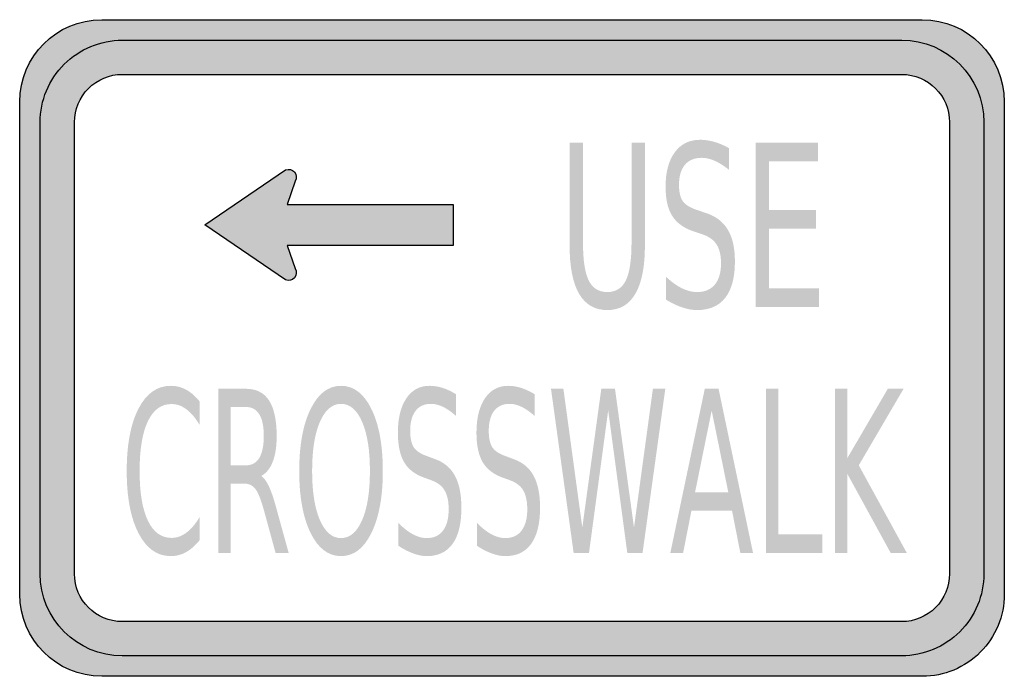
# Model space of a CAD drawing. Header units: inches. Extents: x -0.5 to 0.5, y -0.33 to 0.33.
import ezdxf

# ---------------------------------------------------------------- set-up
doc = ezdxf.new("R2010")
doc.units = ezdxf.units.IN
doc.header["$MEASUREMENT"] = 0

msp = doc.modelspace()

# ---------------------------------------------------------------- hatches: boundary and pattern name
h = msp.add_hatch(color=7)
edge = h.paths.add_edge_path()
edge.add_spline(control_points=[(0.4167, 0.3333), (0.4627, 0.3333), (0.5, 0.296), (0.5, 0.25)], knot_values=[0, 0, 0, 0, 1, 1, 1, 1], degree=3, periodic=0)
edge.add_line((0.5, 0.25), (0.5, -0.25))
edge.add_spline(control_points=[(0.5, -0.25), (0.5, -0.2721), (0.4912, -0.2933), (0.4756, -0.3089), (0.46, -0.3246), (0.4388, -0.3333), (0.4167, -0.3333)], knot_values=[0, 0, 0, 0, 1, 1, 1, 2, 2, 2, 2], degree=3, periodic=0)
edge.add_line((0.4167, -0.3333), (-0.4167, -0.3333))
edge.add_spline(control_points=[(-0.4167, -0.3333), (-0.4627, -0.3333), (-0.5, -0.296), (-0.5, -0.25)], knot_values=[0, 0, 0, 0, 1, 1, 1, 1], degree=3, periodic=0)
edge.add_line((-0.5, -0.25), (-0.5, 0.25))
edge.add_spline(control_points=[(-0.5, 0.25), (-0.5, 0.296), (-0.4627, 0.3333), (-0.4167, 0.3333)], knot_values=[0, 0, 0, 0, 1, 1, 1, 1], degree=3, periodic=0)
edge.add_line((-0.4167, 0.3333), (0.4167, 0.3333))
edge = h.paths.add_edge_path(flags=0)
edge.add_spline(control_points=[(-0.4444, 0.2292), (-0.4444, 0.2421), (-0.4393, 0.2544), (-0.4302, 0.2635), (-0.4211, 0.2727), (-0.4087, 0.2778), (-0.3958, 0.2778)], knot_values=[0, 0, 0, 0, 1, 1, 1, 2, 2, 2, 2], degree=3, periodic=0)
edge.add_line((-0.3958, 0.2778), (0.3958, 0.2778))
edge.add_spline(control_points=[(0.3958, 0.2778), (0.4227, 0.2778), (0.4444, 0.256), (0.4444, 0.2292)], knot_values=[0, 0, 0, 0, 1, 1, 1, 1], degree=3, periodic=0)
edge.add_line((0.4444, 0.2292), (0.4444, -0.2292))
edge.add_spline(control_points=[(0.4444, -0.2292), (0.4444, -0.2421), (0.4393, -0.2544), (0.4302, -0.2635), (0.4211, -0.2727), (0.4087, -0.2778), (0.3958, -0.2778)], knot_values=[0, 0, 0, 0, 1, 1, 1, 2, 2, 2, 2], degree=3, periodic=0)
edge.add_line((0.3958, -0.2778), (-0.3958, -0.2778))
edge.add_spline(control_points=[(-0.3958, -0.2778), (-0.4227, -0.2778), (-0.4444, -0.256), (-0.4444, -0.2292)], knot_values=[0, 0, 0, 0, 1, 1, 1, 1], degree=3, periodic=0)
edge.add_line((-0.4444, -0.2292), (-0.4444, 0.2292))
h = msp.add_hatch(color=7)
edge = h.paths.add_edge_path()
edge.add_spline(control_points=[(-0.4792, -0.2292), (-0.4792, -0.2752), (-0.4419, -0.3125), (-0.3958, -0.3125)], knot_values=[0, 0, 0, 0, 1, 1, 1, 1], degree=3, periodic=0)
edge.add_line((-0.3958, -0.3125), (0.3958, -0.3125))
edge.add_spline(control_points=[(0.3958, -0.3125), (0.4179, -0.3125), (0.4391, -0.3037), (0.4548, -0.2881), (0.4704, -0.2725), (0.4792, -0.2513), (0.4792, -0.2292)], knot_values=[0, 0, 0, 0, 1, 1, 1, 2, 2, 2, 2], degree=3, periodic=0)
edge.add_line((0.4792, -0.2292), (0.4792, 0.2292))
edge.add_spline(control_points=[(0.4792, 0.2292), (0.4792, 0.2752), (0.4419, 0.3125), (0.3958, 0.3125)], knot_values=[0, 0, 0, 0, 1, 1, 1, 1], degree=3, periodic=0)
edge.add_line((0.3958, 0.3125), (-0.3958, 0.3125))
edge.add_spline(control_points=[(-0.3958, 0.3125), (-0.4179, 0.3125), (-0.4391, 0.3037), (-0.4548, 0.2881), (-0.4704, 0.2725), (-0.4792, 0.2513), (-0.4792, 0.2292)], knot_values=[0, 0, 0, 0, 1, 1, 1, 2, 2, 2, 2], degree=3, periodic=0)
edge.add_line((-0.4792, 0.2292), (-0.4792, -0.2292))
edge = h.paths.add_edge_path(flags=0)
edge.add_spline(control_points=[(-0.4444, -0.2292), (-0.4444, -0.256), (-0.4227, -0.2778), (-0.3958, -0.2778)], knot_values=[0, 0, 0, 0, 1, 1, 1, 1], degree=3, periodic=0)
edge.add_line((-0.3958, -0.2778), (0.3958, -0.2778))
edge.add_spline(control_points=[(0.3958, -0.2778), (0.4087, -0.2778), (0.4211, -0.2727), (0.4302, -0.2635), (0.4393, -0.2544), (0.4444, -0.2421), (0.4444, -0.2292)], knot_values=[0, 0, 0, 0, 1, 1, 1, 2, 2, 2, 2], degree=3, periodic=0)
edge.add_line((0.4444, -0.2292), (0.4444, 0.2292))
edge.add_spline(control_points=[(0.4444, 0.2292), (0.4444, 0.256), (0.4227, 0.2778), (0.3958, 0.2778)], knot_values=[0, 0, 0, 0, 1, 1, 1, 1], degree=3, periodic=0)
edge.add_line((0.3958, 0.2778), (-0.3958, 0.2778))
edge.add_spline(control_points=[(-0.3958, 0.2778), (-0.4087, 0.2778), (-0.4211, 0.2727), (-0.4302, 0.2635), (-0.4393, 0.2544), (-0.4444, 0.2421), (-0.4444, 0.2292)], knot_values=[0, 0, 0, 0, 1, 1, 1, 2, 2, 2, 2], degree=3, periodic=0)
edge.add_line((-0.4444, 0.2292), (-0.4444, -0.2292))
h = msp.add_hatch(color=7)
edge = h.paths.add_edge_path()
edge.add_line((0.2204, 0.2029), (0.2204, 0.1809))
edge.add_spline(control_points=[(0.2204, 0.1809), (0.2152, 0.185), (0.2104, 0.1881), (0.2058, 0.1901), (0.2013, 0.1921), (0.1969, 0.1931), (0.1926, 0.1931), (0.1853, 0.1931), (0.1796, 0.1907), (0.1756, 0.186), (0.1716, 0.1812), (0.1696, 0.1744), (0.1696, 0.1656), (0.1696, 0.1583), (0.1709, 0.1527), (0.1736, 0.1489), (0.1762, 0.1452), (0.1813, 0.1422), (0.1887, 0.1399)], knot_values=[0, 0, 0, 0, 1, 1, 1, 2, 2, 2, 3, 3, 3, 4, 4, 4, 5, 5, 5, 6, 6, 6, 6], degree=3, periodic=0)
edge.add_line((0.1887, 0.1399), (0.1968, 0.1371))
edge.add_spline(control_points=[(0.1968, 0.1371), (0.2069, 0.1339), (0.2144, 0.1282), (0.2192, 0.1201), (0.224, 0.1121), (0.2264, 0.1013), (0.2264, 0.0877), (0.2264, 0.0716), (0.2231, 0.0593), (0.2166, 0.051), (0.2101, 0.0427), (0.2006, 0.0385), (0.1881, 0.0385), (0.1833, 0.0385), (0.1783, 0.0394), (0.173, 0.0412), (0.1676, 0.043), (0.1621, 0.0456), (0.1564, 0.0491)], knot_values=[0, 0, 0, 0, 1, 1, 1, 2, 2, 2, 3, 3, 3, 4, 4, 4, 5, 5, 5, 6, 6, 6, 6], degree=3, periodic=0)
edge.add_line((0.1564, 0.0491), (0.1564, 0.0723))
edge.add_spline(control_points=[(0.1564, 0.0723), (0.1619, 0.0672), (0.1673, 0.0633), (0.1725, 0.0607), (0.1778, 0.0581), (0.183, 0.0568), (0.1881, 0.0568), (0.1958, 0.0568), (0.2018, 0.0593), (0.206, 0.0644), (0.2102, 0.0694), (0.2123, 0.0767), (0.2123, 0.086), (0.2123, 0.0942), (0.2107, 0.1006), (0.2077, 0.1052), (0.2047, 0.1099), (0.1998, 0.1133), (0.1929, 0.1156)], knot_values=[0, 0, 0, 0, 1, 1, 1, 2, 2, 2, 3, 3, 3, 4, 4, 4, 5, 5, 5, 6, 6, 6, 6], degree=3, periodic=0)
edge.add_line((0.1929, 0.1156), (0.1847, 0.1183))
edge.add_spline(control_points=[(0.1847, 0.1183), (0.1746, 0.1217), (0.1673, 0.1269), (0.1628, 0.134), (0.1582, 0.1412), (0.156, 0.1511), (0.156, 0.1639), (0.156, 0.1786), (0.1591, 0.1902), (0.1653, 0.1987), (0.1716, 0.2072), (0.1801, 0.2114), (0.1911, 0.2114), (0.1958, 0.2114), (0.2006, 0.2107), (0.2054, 0.2093), (0.2103, 0.2079), (0.2153, 0.2058), (0.2204, 0.2029)], knot_values=[0, 0, 0, 0, 1, 1, 1, 2, 2, 2, 3, 3, 3, 4, 4, 4, 5, 5, 5, 6, 6, 6, 6], degree=3, periodic=0)
h = msp.add_hatch(color=7)
edge = h.paths.add_edge_path()
edge.add_line((0.0585, 0.2084), (0.0721, 0.2084))
edge.add_line((0.0721, 0.2084), (0.0721, 0.1071))
edge.add_spline(control_points=[(0.0721, 0.1071), (0.0721, 0.0893), (0.074, 0.0764), (0.0779, 0.0686), (0.0818, 0.0607), (0.0881, 0.0568), (0.0968, 0.0568), (0.1054, 0.0568), (0.1117, 0.0607), (0.1156, 0.0686), (0.1195, 0.0764), (0.1214, 0.0893), (0.1214, 0.1071)], knot_values=[0, 0, 0, 0, 1, 1, 1, 2, 2, 2, 3, 3, 3, 4, 4, 4, 4], degree=3, periodic=0)
edge.add_line((0.1214, 0.1071), (0.1214, 0.2084))
edge.add_line((0.1214, 0.2084), (0.135, 0.2084))
edge.add_line((0.135, 0.2084), (0.135, 0.1044))
edge.add_spline(control_points=[(0.135, 0.1044), (0.135, 0.0826), (0.1318, 0.0662), (0.1253, 0.0551), (0.1189, 0.044), (0.1094, 0.0385), (0.0968, 0.0385), (0.0841, 0.0385), (0.0746, 0.044), (0.0681, 0.0551), (0.0617, 0.0662), (0.0585, 0.0826), (0.0585, 0.1044)], knot_values=[0, 0, 0, 0, 1, 1, 1, 2, 2, 2, 3, 3, 3, 4, 4, 4, 4], degree=3, periodic=0)
edge.add_line((0.0585, 0.1044), (0.0585, 0.2084))
for points in [[(0.2475, 0.2084), (0.3107, 0.2084), (0.3107, 0.1894), (0.261, 0.1894), (0.261, 0.1401), (0.3086, 0.1401), (0.3086, 0.1211), (0.261, 0.1211), (0.261, 0.0607), (0.3119, 0.0607), (0.3119, 0.0417), (0.2475, 0.0417), (0.2475, 0.2084)], [(0.0396, -0.0414), (0.0522, -0.0414), (0.0714, -0.1823), (0.0907, -0.0414), (0.1046, -0.0414), (0.1239, -0.1823), (0.1431, -0.0414), (0.1557, -0.0414), (0.1326, -0.2081), (0.1171, -0.2081), (0.0977, -0.0634), (0.0782, -0.2081), (0.0626, -0.2081), (0.0396, -0.0414)], [(0.2581, -0.0414), (0.2705, -0.0414), (0.2705, -0.1891), (0.3152, -0.1891), (0.3152, -0.2081), (0.2581, -0.2081), (0.2581, -0.0414)], [(0.3282, -0.0414), (0.3406, -0.0414), (0.3406, -0.1118), (0.3817, -0.0414), (0.3977, -0.0414), (0.3522, -0.1191), (0.401, -0.2081), (0.3846, -0.2081), (0.3406, -0.1278), (0.3406, -0.2081), (0.3282, -0.2081), (0.3282, -0.0414)]]:
    msp.add_hatch(color=7).paths.add_polyline_path(points)
h = msp.add_hatch(color=7)
edge = h.paths.add_edge_path()
edge.add_line((-0.3119, 0.125), (-0.2299, 0.1808))
edge.add_spline(control_points=[(-0.2299, 0.1808), (-0.2268, 0.1821), (-0.2231, 0.1813), (-0.2209, 0.1787), (-0.2187, 0.1761), (-0.2184, 0.1723), (-0.2202, 0.1694)], knot_values=[0, 0, 0, 0, 1, 1, 1, 2, 2, 2, 2], degree=3, periodic=0)
edge.add_line((-0.2202, 0.1694), (-0.2282, 0.1458))
edge.add_line((-0.2282, 0.1458), (-0.0598, 0.1458))
edge.add_line((-0.0598, 0.1458), (-0.0598, 0.1042))
edge.add_line((-0.0598, 0.1042), (-0.2282, 0.1042))
edge.add_line((-0.2282, 0.1042), (-0.2202, 0.0806))
edge.add_spline(control_points=[(-0.2202, 0.0806), (-0.2184, 0.0777), (-0.2187, 0.0739), (-0.2209, 0.0713), (-0.2231, 0.0687), (-0.2268, 0.0679), (-0.2299, 0.0692)], knot_values=[0, 0, 0, 0, 1, 1, 1, 2, 2, 2, 2], degree=3, periodic=0)
edge.add_line((-0.2299, 0.0692), (-0.3119, 0.125))
h = msp.add_hatch(color=7)
edge = h.paths.add_edge_path()
edge.add_line((-0.3173, -0.0542), (-0.3173, -0.078))
edge.add_spline(control_points=[(-0.3173, -0.078), (-0.3215, -0.0709), (-0.326, -0.0657), (-0.3307, -0.0622), (-0.3354, -0.0587), (-0.3404, -0.0569), (-0.3458, -0.0569), (-0.3562, -0.0569), (-0.3643, -0.0627), (-0.3698, -0.0744), (-0.3754, -0.086), (-0.3782, -0.1029), (-0.3782, -0.1249), (-0.3782, -0.1469), (-0.3754, -0.1637), (-0.3698, -0.1753), (-0.3643, -0.1869), (-0.3562, -0.1928), (-0.3458, -0.1928), (-0.3404, -0.1928), (-0.3354, -0.191), (-0.3307, -0.1875), (-0.326, -0.184), (-0.3215, -0.1787), (-0.3173, -0.1717)], knot_values=[0, 0, 0, 0, 1, 1, 1, 2, 2, 2, 3, 3, 3, 4, 4, 4, 5, 5, 5, 6, 6, 6, 7, 7, 7, 8, 8, 8, 8], degree=3, periodic=0)
edge.add_line((-0.3173, -0.1717), (-0.3173, -0.1952))
edge.add_spline(control_points=[(-0.3173, -0.1952), (-0.3217, -0.2006), (-0.3263, -0.2046), (-0.3311, -0.2073), (-0.336, -0.21), (-0.3411, -0.2113), (-0.3465, -0.2113), (-0.3604, -0.2113), (-0.3713, -0.2036), (-0.3793, -0.1881), (-0.3873, -0.1727), (-0.3913, -0.1516), (-0.3913, -0.1249), (-0.3913, -0.0981), (-0.3873, -0.077), (-0.3793, -0.0615), (-0.3713, -0.0461), (-0.3604, -0.0384), (-0.3465, -0.0384), (-0.341, -0.0384), (-0.3358, -0.0397), (-0.331, -0.0423), (-0.3261, -0.045), (-0.3216, -0.0489), (-0.3173, -0.0542)], knot_values=[0, 0, 0, 0, 1, 1, 1, 2, 2, 2, 3, 3, 3, 4, 4, 4, 5, 5, 5, 6, 6, 6, 7, 7, 7, 8, 8, 8, 8], degree=3, periodic=0)
h = msp.add_hatch(color=7)
edge = h.paths.add_edge_path()
edge.add_spline(control_points=[(-0.1736, -0.0384), (-0.1607, -0.0384), (-0.1505, -0.0462), (-0.1428, -0.0619), (-0.1351, -0.0775), (-0.1312, -0.0986), (-0.1312, -0.1249), (-0.1312, -0.1512), (-0.1351, -0.1721), (-0.1428, -0.1878), (-0.1505, -0.2035), (-0.1607, -0.2113), (-0.1736, -0.2113), (-0.1865, -0.2113), (-0.1968, -0.2035), (-0.2045, -0.1879), (-0.2122, -0.1722), (-0.2161, -0.1512), (-0.2161, -0.1249), (-0.2161, -0.0986), (-0.2122, -0.0775), (-0.2045, -0.0619), (-0.1968, -0.0462), (-0.1865, -0.0384), (-0.1736, -0.0384)], knot_values=[0, 0, 0, 0, 1, 1, 1, 2, 2, 2, 3, 3, 3, 4, 4, 4, 5, 5, 5, 6, 6, 6, 7, 7, 7, 8, 8, 8, 8], degree=3, periodic=0)
edge = h.paths.add_edge_path(flags=0)
edge.add_spline(control_points=[(-0.1736, -0.0567), (-0.1826, -0.0567), (-0.1898, -0.0628), (-0.1951, -0.075), (-0.2004, -0.0872), (-0.203, -0.1038), (-0.203, -0.1249), (-0.203, -0.1459), (-0.2004, -0.1625), (-0.1951, -0.1747), (-0.1898, -0.1869), (-0.1826, -0.193), (-0.1736, -0.193), (-0.1646, -0.193), (-0.1575, -0.1869), (-0.1522, -0.1747), (-0.1469, -0.1625), (-0.1443, -0.1459), (-0.1443, -0.1249), (-0.1443, -0.1038), (-0.1469, -0.0872), (-0.1522, -0.075), (-0.1575, -0.0628), (-0.1646, -0.0567), (-0.1736, -0.0567)], knot_values=[0, 0, 0, 0, 1, 1, 1, 2, 2, 2, 3, 3, 3, 4, 4, 4, 5, 5, 5, 6, 6, 6, 7, 7, 7, 8, 8, 8, 8], degree=3, periodic=0)
h = msp.add_hatch(color=7)
edge = h.paths.add_edge_path()
edge.add_line((-0.0569, -0.0469), (-0.0569, -0.0689))
edge.add_spline(control_points=[(-0.0569, -0.0689), (-0.0616, -0.0648), (-0.066, -0.0617), (-0.0702, -0.0597), (-0.0744, -0.0577), (-0.0784, -0.0567), (-0.0823, -0.0567), (-0.0891, -0.0567), (-0.0943, -0.0591), (-0.0979, -0.0638), (-0.1016, -0.0686), (-0.1034, -0.0754), (-0.1034, -0.0842), (-0.1034, -0.0915), (-0.1022, -0.0971), (-0.0998, -0.1008), (-0.0973, -0.1046), (-0.0927, -0.1076), (-0.0859, -0.1099)], knot_values=[0, 0, 0, 0, 1, 1, 1, 2, 2, 2, 3, 3, 3, 4, 4, 4, 5, 5, 5, 6, 6, 6, 6], degree=3, periodic=0)
edge.add_line((-0.0859, -0.1099), (-0.0784, -0.1127))
edge.add_spline(control_points=[(-0.0784, -0.1127), (-0.0692, -0.1159), (-0.0624, -0.1216), (-0.058, -0.1296), (-0.0536, -0.1377), (-0.0514, -0.1485), (-0.0514, -0.1621), (-0.0514, -0.1782), (-0.0543, -0.1905), (-0.0603, -0.1988), (-0.0662, -0.2071), (-0.075, -0.2113), (-0.0865, -0.2113), (-0.0908, -0.2113), (-0.0954, -0.2104), (-0.1003, -0.2086), (-0.1052, -0.2068), (-0.1103, -0.2042), (-0.1155, -0.2007)], knot_values=[0, 0, 0, 0, 1, 1, 1, 2, 2, 2, 3, 3, 3, 4, 4, 4, 5, 5, 5, 6, 6, 6, 6], degree=3, periodic=0)
edge.add_line((-0.1155, -0.2007), (-0.1155, -0.1775))
edge.add_spline(control_points=[(-0.1155, -0.1775), (-0.1105, -0.1826), (-0.1056, -0.1865), (-0.1007, -0.1891), (-0.0959, -0.1917), (-0.0911, -0.193), (-0.0865, -0.193), (-0.0794, -0.193), (-0.0739, -0.1905), (-0.0701, -0.1854), (-0.0662, -0.1803), (-0.0643, -0.1731), (-0.0643, -0.1637), (-0.0643, -0.1556), (-0.0657, -0.1492), (-0.0685, -0.1445), (-0.0712, -0.1399), (-0.0758, -0.1365), (-0.0821, -0.1342)], knot_values=[0, 0, 0, 0, 1, 1, 1, 2, 2, 2, 3, 3, 3, 4, 4, 4, 5, 5, 5, 6, 6, 6, 6], degree=3, periodic=0)
edge.add_line((-0.0821, -0.1342), (-0.0896, -0.1315))
edge.add_spline(control_points=[(-0.0896, -0.1315), (-0.0989, -0.1281), (-0.1056, -0.1229), (-0.1097, -0.1157), (-0.1138, -0.1086), (-0.1159, -0.0987), (-0.1159, -0.0859), (-0.1159, -0.0712), (-0.113, -0.0596), (-0.1073, -0.0511), (-0.1016, -0.0426), (-0.0937, -0.0384), (-0.0837, -0.0384), (-0.0794, -0.0384), (-0.075, -0.0391), (-0.0706, -0.0405), (-0.0661, -0.0419), (-0.0616, -0.044), (-0.0569, -0.0469)], knot_values=[0, 0, 0, 0, 1, 1, 1, 2, 2, 2, 3, 3, 3, 4, 4, 4, 5, 5, 5, 6, 6, 6, 6], degree=3, periodic=0)
h = msp.add_hatch(color=7)
edge = h.paths.add_edge_path()
edge.add_line((0.0229, -0.0469), (0.0229, -0.0689))
edge.add_spline(control_points=[(0.0229, -0.0689), (0.0182, -0.0648), (0.0138, -0.0617), (0.0096, -0.0597), (0.0054, -0.0577), (0.0014, -0.0567), (-0.0025, -0.0567), (-0.0092, -0.0567), (-0.0144, -0.0591), (-0.0181, -0.0638), (-0.0218, -0.0686), (-0.0236, -0.0754), (-0.0236, -0.0842), (-0.0236, -0.0915), (-0.0224, -0.0971), (-0.02, -0.1008), (-0.0175, -0.1046), (-0.0129, -0.1076), (-0.0061, -0.1099)], knot_values=[0, 0, 0, 0, 1, 1, 1, 2, 2, 2, 3, 3, 3, 4, 4, 4, 5, 5, 5, 6, 6, 6, 6], degree=3, periodic=0)
edge.add_line((-0.0061, -0.1099), (0.0014, -0.1127))
edge.add_spline(control_points=[(0.0014, -0.1127), (0.0106, -0.1159), (0.0175, -0.1216), (0.0219, -0.1296), (0.0263, -0.1377), (0.0285, -0.1485), (0.0285, -0.1621), (0.0285, -0.1782), (0.0255, -0.1905), (0.0195, -0.1988), (0.0136, -0.2071), (0.0048, -0.2113), (-0.0067, -0.2113), (-0.011, -0.2113), (-0.0156, -0.2104), (-0.0205, -0.2086), (-0.0254, -0.2068), (-0.0305, -0.2042), (-0.0357, -0.2007)], knot_values=[0, 0, 0, 0, 1, 1, 1, 2, 2, 2, 3, 3, 3, 4, 4, 4, 5, 5, 5, 6, 6, 6, 6], degree=3, periodic=0)
edge.add_line((-0.0357, -0.2007), (-0.0357, -0.1775))
edge.add_spline(control_points=[(-0.0357, -0.1775), (-0.0307, -0.1826), (-0.0257, -0.1865), (-0.0209, -0.1891), (-0.0161, -0.1917), (-0.0113, -0.193), (-0.0067, -0.193), (0.0004, -0.193), (0.0059, -0.1905), (0.0097, -0.1854), (0.0136, -0.1803), (0.0155, -0.1731), (0.0155, -0.1637), (0.0155, -0.1556), (0.0141, -0.1492), (0.0114, -0.1445), (0.0086, -0.1399), (0.0041, -0.1365), (-0.0022, -0.1342)], knot_values=[0, 0, 0, 0, 1, 1, 1, 2, 2, 2, 3, 3, 3, 4, 4, 4, 5, 5, 5, 6, 6, 6, 6], degree=3, periodic=0)
edge.add_line((-0.0022, -0.1342), (-0.0098, -0.1315))
edge.add_spline(control_points=[(-0.0098, -0.1315), (-0.019, -0.1281), (-0.0257, -0.1229), (-0.0299, -0.1157), (-0.034, -0.1086), (-0.0361, -0.0987), (-0.0361, -0.0859), (-0.0361, -0.0712), (-0.0332, -0.0596), (-0.0275, -0.0511), (-0.0218, -0.0426), (-0.0139, -0.0384), (-0.0039, -0.0384), (0.0004, -0.0384), (0.0048, -0.0391), (0.0092, -0.0405), (0.0137, -0.0419), (0.0183, -0.044), (0.0229, -0.0469)], knot_values=[0, 0, 0, 0, 1, 1, 1, 2, 2, 2, 3, 3, 3, 4, 4, 4, 5, 5, 5, 6, 6, 6, 6], degree=3, periodic=0)
h = msp.add_hatch(color=7)
edge = h.paths.add_edge_path()
edge.add_spline(control_points=[(-0.2547, -0.1299), (-0.252, -0.1316), (-0.2495, -0.1351), (-0.2469, -0.1404), (-0.2444, -0.1458), (-0.2419, -0.1531), (-0.2394, -0.1625)], knot_values=[0, 0, 0, 0, 1, 1, 1, 2, 2, 2, 2], degree=3, periodic=0)
edge.add_line((-0.2394, -0.1625), (-0.2268, -0.2081))
edge.add_line((-0.2268, -0.2081), (-0.2401, -0.2081))
edge.add_line((-0.2401, -0.2081), (-0.2518, -0.1653))
edge.add_spline(control_points=[(-0.2518, -0.1653), (-0.2549, -0.1541), (-0.2578, -0.1467), (-0.2606, -0.1431), (-0.2635, -0.1394), (-0.2674, -0.1376), (-0.2723, -0.1376)], knot_values=[0, 0, 0, 0, 1, 1, 1, 2, 2, 2, 2], degree=3, periodic=0)
edge.add_line((-0.2723, -0.1376), (-0.2858, -0.1376))
edge.add_line((-0.2858, -0.1376), (-0.2858, -0.2081))
edge.add_line((-0.2858, -0.2081), (-0.2982, -0.2081))
edge.add_line((-0.2982, -0.2081), (-0.2982, -0.0414))
edge.add_line((-0.2982, -0.0414), (-0.2702, -0.0414))
edge.add_spline(control_points=[(-0.2702, -0.0414), (-0.2597, -0.0414), (-0.2519, -0.0454), (-0.2467, -0.0533), (-0.2416, -0.0613), (-0.239, -0.0733), (-0.239, -0.0894), (-0.239, -0.0999), (-0.2403, -0.1086), (-0.243, -0.1155), (-0.2457, -0.1224), (-0.2496, -0.1272), (-0.2547, -0.1299)], knot_values=[0, 0, 0, 0, 1, 1, 1, 2, 2, 2, 3, 3, 3, 4, 4, 4, 4], degree=3, periodic=0)
edge = h.paths.add_edge_path(flags=0)
edge.add_line((-0.2858, -0.0599), (-0.2858, -0.1191))
edge.add_line((-0.2858, -0.1191), (-0.2702, -0.1191))
edge.add_spline(control_points=[(-0.2702, -0.1191), (-0.2642, -0.1191), (-0.2597, -0.1166), (-0.2566, -0.1116), (-0.2536, -0.1065), (-0.2521, -0.0991), (-0.2521, -0.0894), (-0.2521, -0.0796), (-0.2536, -0.0723), (-0.2566, -0.0674), (-0.2597, -0.0624), (-0.2642, -0.0599), (-0.2702, -0.0599)], knot_values=[0, 0, 0, 0, 1, 1, 1, 2, 2, 2, 3, 3, 3, 4, 4, 4, 4], degree=3, periodic=0)
edge.add_line((-0.2702, -0.0599), (-0.2858, -0.0599))
h = msp.add_hatch(color=7)
h.paths.add_polyline_path([(0.1958, -0.0414), (0.2098, -0.0414), (0.2448, -0.2081), (0.2319, -0.2081), (0.2235, -0.1653), (0.1822, -0.1653), (0.1738, -0.2081), (0.1608, -0.2081), (0.1958, -0.0414)])
h.paths.add_polyline_path([(0.2028, -0.0636), (0.1859, -0.1466), (0.2197, -0.1466), (0.2028, -0.0636)], flags=0)

# ---------------------------------------------------------------- linework, layer by layer
at = {"color": 7}
for points in [[(-0.4167, 0.3333), (0.4167, 0.3333)], [(-0.3958, 0.3125), (0.3958, 0.3125)], [(-0.3958, 0.2778), (0.3958, 0.2778)], [(-0.5, -0.25), (-0.5, 0.25)], [(0.5, 0.25), (0.5, -0.25)], [(-0.4792, -0.2292), (-0.4792, 0.2292)], [(-0.4444, -0.2292), (-0.4444, 0.2292)], [(0.4444, 0.2292), (0.4444, -0.2292)], [(0.4792, 0.2292), (0.4792, -0.2292)], [(-0.3119, 0.125), (-0.2299, 0.1808)], [(-0.2202, 0.1694), (-0.2282, 0.1458), (-0.0598, 0.1458), (-0.0598, 0.1042), (-0.2282, 0.1042), (-0.2202, 0.0806)], [(-0.2299, 0.0692), (-0.3119, 0.125)], [(0.3958, -0.2778), (-0.3958, -0.2778)], [(0.3958, -0.3125), (-0.3958, -0.3125)], [(0.4167, -0.3333), (-0.4167, -0.3333)]]:
    msp.add_lwpolyline(points, dxfattribs=at)
for points in [[(-0.5, 0.25), (-0.5, 0.296), (-0.4627, 0.3333), (-0.4167, 0.3333)], [(0.4167, 0.3333), (0.4627, 0.3333), (0.5, 0.296), (0.5, 0.25)], [(0.3958, 0.3125), (0.4419, 0.3125), (0.4792, 0.2752), (0.4792, 0.2292)], [(0.3958, 0.2778), (0.4227, 0.2778), (0.4444, 0.256), (0.4444, 0.2292)], [(-0.3958, -0.3125), (-0.4419, -0.3125), (-0.4792, -0.2752), (-0.4792, -0.2292)], [(-0.3958, -0.2778), (-0.4227, -0.2778), (-0.4444, -0.256), (-0.4444, -0.2292)], [(-0.4167, -0.3333), (-0.4627, -0.3333), (-0.5, -0.296), (-0.5, -0.25)]]:
    msp.add_open_spline(points, degree=3, dxfattribs=at)
for points in [[(-0.4792, 0.2292), (-0.4792, 0.2513), (-0.4704, 0.2725), (-0.4548, 0.2881), (-0.4391, 0.3037), (-0.4179, 0.3125), (-0.3958, 0.3125)], [(-0.4444, 0.2292), (-0.4444, 0.2421), (-0.4393, 0.2544), (-0.4302, 0.2635), (-0.4211, 0.2727), (-0.4087, 0.2778), (-0.3958, 0.2778)], [(-0.2299, 0.1808), (-0.2268, 0.1821), (-0.2231, 0.1813), (-0.2209, 0.1787), (-0.2187, 0.1761), (-0.2184, 0.1723), (-0.2202, 0.1694)], [(-0.2202, 0.0806), (-0.2184, 0.0777), (-0.2187, 0.0739), (-0.2209, 0.0713), (-0.2231, 0.0687), (-0.2268, 0.0679), (-0.2299, 0.0692)], [(0.4792, -0.2292), (0.4792, -0.2513), (0.4704, -0.2725), (0.4548, -0.2881), (0.4391, -0.3037), (0.4179, -0.3125), (0.3958, -0.3125)], [(0.4444, -0.2292), (0.4444, -0.2421), (0.4393, -0.2544), (0.4302, -0.2635), (0.4211, -0.2727), (0.4087, -0.2778), (0.3958, -0.2778)], [(0.5, -0.25), (0.5, -0.2721), (0.4912, -0.2933), (0.4756, -0.3089), (0.46, -0.3246), (0.4388, -0.3333), (0.4167, -0.3333)]]:
    msp.add_open_spline(points, degree=3, knots=[0, 0, 0, 0, 1, 1, 1, 2, 2, 2, 2], dxfattribs=at)

doc.saveas('drawing.dxf')
